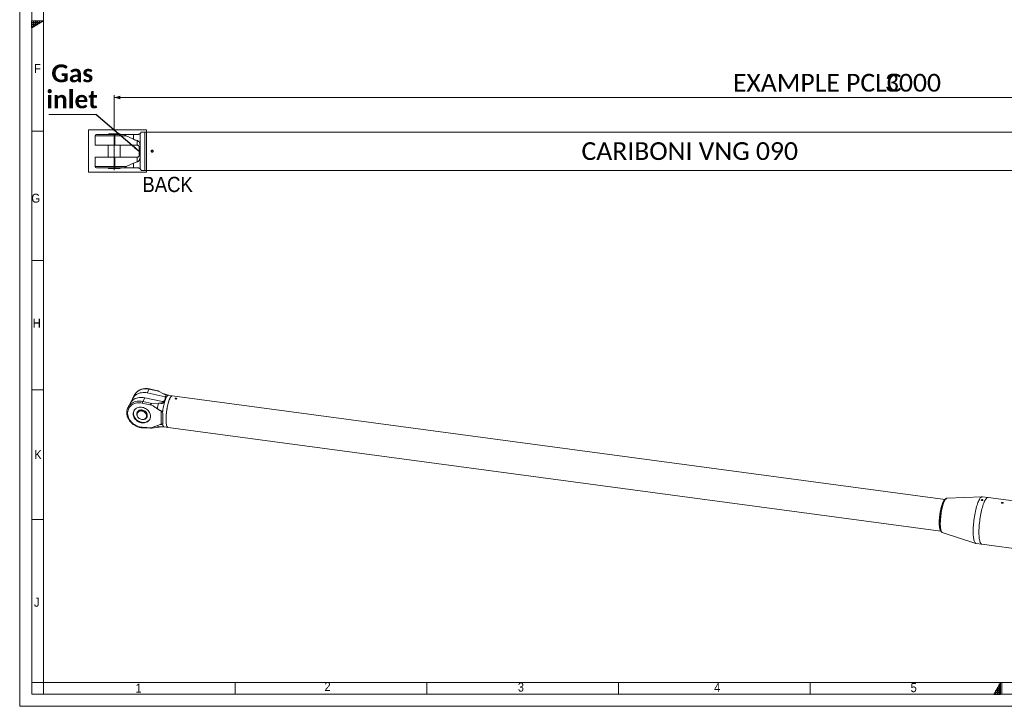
# Model space of a CAD drawing. Header units: millimetres. Extents: x 50 to 4155, y 50 to 2920.
# Tile 1 of 8: x 50 to 2105, y 50 to 1482. Entities that reach past the tile are written whole.
import ezdxf

# ---------------------------------------------------------------- set-up
doc = ezdxf.new("R2010")
doc.units = ezdxf.units.MM
doc.header["$LTSCALE"] = 5
doc.linetypes.add('SLD-Centro', pattern=[19.05, 15.24, -1.27, 1.27, -1.27])
doc.linetypes.add('SLD-Solido', pattern=[0])
doc.styles.add('SLDTEXTSTYLE0', font='GOTHIC.TTF', dxfattribs={"width": 0.913})
doc.styles.add('SLDTEXTSTYLE3', font='CALIBRI.TTF')
doc.styles.add('SLDTEXTSTYLE4', font='CALIBRIB.TTF')
doc.styles.add('SLDTEXTSTYLE5', font='CALIBRIZ.TTF')
doc.styles.get("Standard").update_dxf_attribs({"font": 'CALIBRIB.TTF'})
doc.dimstyles.new('SLDDIMSTYLE0', dxfattribs={"dimtxt": 37.041667, "dimasz": 12.5, "dimexe": 0, "dimexo": 0.0625, "dimgap": 9.260417, "dimtad": 1, "dimrnd": 1e-09, "dimzin": 12, "dimdsep": 46, "dimtxsty": 'SLDTEXTSTYLE4', "dimsah": 1, "dimcen": 0.09, "dimadec": 0, "dimazin": 3, "dimtfac": 1, "dimtofl": 0, "dimtmove": 0, "dimatfit": 3, "dimfxl": 0, "dimfrac": 2, "dimtolj": 1, "dimtzin": 12, "dimarcsym": 0})
doc.dimstyles.new('SLDDIMSTYLE1', dxfattribs={"dimtxt": 0.18, "dimasz": 12.5, "dimexe": 0, "dimexo": 0.0625, "dimgap": 0, "dimtad": 0, "dimtih": 1, "dimtoh": 1, "dimdec": 0, "dimrnd": 1e-09, "dimzin": 0, "dimdsep": 46, "dimtxsty": 'Standard', "dimsah": 1, "dimcen": 0.09, "dimadec": 0, "dimazin": 0, "dimtfac": 12.5, "dimtdec": 0, "dimtofl": 0, "dimtmove": 0, "dimatfit": 3, "dimfxl": 0, "dimfrac": 2, "dimtolj": 1, "dimtzin": 0, "dimarcsym": 0})

# ---------------------------------------------------------------- blocks, each defined once
blk = doc.blocks.new('_D_2')
at = {"color": 7, "linetype": 'SLD-Solido', "lineweight": 0}
for p, q in [((247.4, 1249.7), (247.4, 1325.2)), ((3247.4, 1320.2), (247.4, 1320.2)), ((3247.4, 1249.7), (3247.4, 1325.2))]:
    blk.add_line(p, q, dxfattribs=at)
for points in [[(247.4, 1320.2), (259.9, 1316.4), (259.9, 1323.9)], [(3247.4, 1320.2), (3234.9, 1323.9), (3234.9, 1316.4)]]:
    blk.add_solid(points, dxfattribs=at)
at = {"color": 7, "linetype": 'SLD-Solido', "lineweight": 0, "attachment_point": 1, "style": 'SLDTEXTSTYLE3'}
for s, insert, char_height in [('EXAMPLE PCLC ', (1538.7, 1369.5), 37.042), ('3000', (1856, 1369.5), 37.04)]:
    blk.add_mtext(s, dxfattribs=dict(at, insert=insert, char_height=char_height))
blk = doc.blocks.new('SW_NOTE_3')
at = {"color": 0, "linetype": 'SLD-Solido', "lineweight": 0}
blk.add_line((-98.4, 0), (0, 0), dxfattribs=at)
at = {"color": 0, "linetype": 'Continuous', "lineweight": 0, "char_height": 37.04, "attachment_point": 2, "style": 'SLDTEXTSTYLE4'}
for s, insert in [('Gas', (-49.4, 104.4)), ('inlet', (-49.9, 50))]:
    blk.add_mtext(s, dxfattribs=dict(at, insert=insert))

msp = doc.modelspace()

# ---------------------------------------------------------------- hatches: boundary and pattern name
at = {"linetype": 'Continuous'}
h = msp.add_hatch(dxfattribs=at)
h.set_pattern_fill('NET', color=8, scale=1.25, style=0)
h.paths.add_polyline_path([(75, 1480), (75, 1465.566), (100, 1480)], flags=0)
h = msp.add_hatch(dxfattribs=at)
h.set_pattern_fill('NET', color=8, scale=1.25, style=0)
h.paths.add_polyline_path([(2097.5, 75), (2097.5, 100), (2083.066, 75)], flags=0)

# ---------------------------------------------------------------- linework, layer by layer
at = {"color": 7, "linetype": 'SLD-Solido', "lineweight": 0}
for p, q in [((50, 2920), (50, 50)), ((75, 2895), (75, 75)), ((100, 1480), (75, 1480)), ((75, 1465.566), (100, 1480)), ((75, 1480), (75, 1465.566)), ((100, 1250), (75, 1250)), ((193.56, 1252.615), (314.358, 1252.615)), ((193.56, 1164.465), (193.56, 1252.615)), ((314.358, 1164.465), (314.358, 1252.615)), ((193.56, 1164.465), (314.358, 1164.465)), ((75, 980), (100, 980)), ((75, 710), (100, 710)), ((75, 440), (100, 440)), ((100, 100), (75, 100)), ((100, 75), (100, 100)), ((500, 75), (500, 100)), ((900, 75), (900, 100)), ((1300, 75), (1300, 100)), ((1700, 75), (1700, 100)), ((2097.5, 100), (2083.066, 75)), ((2097.5, 75), (2097.5, 100)), ((2100, 75), (2100, 100)), ((75, 75), (4130, 75)), ((2083.066, 75), (2097.5, 75)), ((50, 50), (4155, 50))]:
    msp.add_line(p, q, dxfattribs=at)
at = {"color": 7, "linetype": 'SLD-Solido', "lineweight": 15}
for p, q in [((100, 2870), (100, 100)), ((207.447, 1240.158), (207.447, 1220.658)), ((248.759, 1240.158), (207.447, 1240.158)), ((210.447, 1243.158), (248.497, 1243.158)), ((235.911, 1244.658), (233.313, 1243.158)), ((235.911, 1244.658), (247.447, 1244.658)), ((247.447, 1244.658), (258.983, 1244.658)), ((248.497, 1243.158), (272.643, 1243.158)), ((248.759, 1220.658), (248.759, 1240.158)), ((272.457, 1240.158), (248.759, 1240.158)), ((261.581, 1243.158), (258.983, 1244.658)), ((287.819, 1232.913), (272.457, 1240.158)), ((287.819, 1232.913), (287.819, 1243.158)), ((301.5, 1212.261), (301.5, 1244.733)), ((311.447, 1248.158), (303.35, 1248.158)), ((2316.447, 1248.158), (311.447, 1248.158)), ((311.447, 1168.158), (311.447, 1248.158)), ((207.447, 1220.658), (248.759, 1220.658)), ((234.947, 1220.658), (234.947, 1195.658)), ((248.759, 1220.658), (294.977, 1220.658)), ((259.947, 1195.658), (259.947, 1220.658)), ((294.977, 1220.658), (294.977, 1230.516)), ((294.977, 1220.658), (295.447, 1220.658)), ((299.447, 1216.658), (299.447, 1199.658)), ((207.447, 1195.658), (207.447, 1176.158)), ((248.759, 1195.658), (207.447, 1195.658)), ((248.759, 1176.158), (248.759, 1195.658)), ((294.977, 1195.658), (248.759, 1195.658)), ((294.977, 1185.8), (294.977, 1195.658)), ((295.447, 1195.658), (294.977, 1195.658)), ((301.5, 1204.054), (301.5, 1212.261)), ((301.5, 1171.582), (301.5, 1204.054)), ((326.447, 1209.601), (325.197, 1208.879)), ((325.197, 1208.879), (325.197, 1207.436)), ((325.197, 1207.436), (326.447, 1206.714)), ((327.697, 1208.879), (326.447, 1209.601)), ((326.447, 1206.714), (327.697, 1207.436)), ((327.697, 1207.436), (327.697, 1208.879)), ((207.447, 1176.158), (248.759, 1176.158)), ((248.497, 1173.158), (210.447, 1173.158)), ((235.02, 1173.158), (235.311, 1172.358)), ((235.311, 1172.358), (247.447, 1172.358)), ((247.447, 1172.358), (259.583, 1172.358)), ((272.643, 1173.158), (248.497, 1173.158)), ((248.759, 1176.158), (272.457, 1176.158)), ((259.583, 1172.358), (259.874, 1173.158)), ((272.457, 1176.158), (287.819, 1183.402)), ((287.819, 1173.158), (287.819, 1183.402)), ((303.35, 1168.158), (311.447, 1168.158)), ((311.447, 1168.158), (2316.447, 1168.158)), ((289.953, 699.751), (285.747, 691.903)), ((316.324, 703.908), (320.53, 711.756)), ((316.324, 703.908), (353.527, 696.005)), ((339.605, 707.704), (320.53, 711.756)), ((337.982, 708.431), (320.839, 712.073)), ((350.409, 702.161), (339.605, 707.704)), ((353.527, 696.005), (355.653, 699.973)), ((368.514, 697.835), (360.508, 698.907)), ((280.355, 681.841), (276.149, 673.993)), ((325.305, 678.533), (305.869, 682.662)), ((306.726, 685.998), (310.932, 693.846)), ((306.726, 685.998), (325.802, 681.946)), ((348.135, 685.943), (310.932, 693.846)), ((325.802, 681.946), (339.73, 682.235)), ((346.009, 681.976), (348.135, 685.943)), ((354.83, 692.293), (352.596, 688.124)), ((353.905, 695.938), (353.905, 690.567)), ((1981.691, 481.71), (368.514, 697.835)), ((375.312, 691.75), (375.089, 691.334)), ((376.474, 691.906), (375.312, 691.75)), ((375.312, 691.255), (375.312, 691.75)), ((377.324, 691.48), (376.474, 691.906)), ((376.474, 691.164), (376.474, 691.906)), ((377.261, 691.362), (377.324, 691.48)), ((276.149, 673.993), (276.396, 674.441)), ((295.323, 663.691), (295.185, 663.433)), ((295.993, 662.814), (295.885, 662.613)), ((314.582, 659.833), (315.618, 660.033)), ((316.071, 658.922), (314.953, 658.707)), ((315.618, 660.033), (315.618, 660.033)), ((345.27, 666.5), (345.27, 637.94)), ((294.886, 656.045), (295.454, 656.154)), ((295.146, 657.516), (295.219, 657.118)), ((310.042, 649.175), (310.413, 649.334)), ((314.248, 652.772), (314.356, 652.973)), ((315.383, 652.765), (315.521, 653.022)), ((315.821, 653.645), (315.521, 653.022)), ((315.821, 653.645), (315.821, 653.645)), ((315.821, 653.645), (315.821, 653.645)), ((305.869, 632.336), (325.305, 631.256)), ((306.377, 631.047), (323.578, 630.092)), ((339.73, 632.528), (325.802, 630.299)), ((351.655, 632.831), (359.662, 631.758)), ((359.662, 631.758), (1972.849, 415.632)), ((2058.93, 487.296), (1985.393, 483.951)), ((2071.451, 485.659), (2059.377, 487.277)), ((2476.123, 431.443), (2071.451, 485.659)), ((1975.82, 412.497), (2045.883, 389.913)), ((2046.32, 389.814), (2058.394, 388.197)), ((2058.394, 388.197), (2463.066, 333.981)), ((100, 100), (4105, 100))]:
    msp.add_line(p, q, dxfattribs=at)
at = {"color": 7, "linetype": 'SLD-Centro', "lineweight": 15}
msp.add_line((247.447, 1244.658), (247.447, 1167.6), dxfattribs=at)
at = {"color": 7, "linetype": 'SLD-Solido', "lineweight": 15, "flags": 128}
for points in [[(283.707, 686.52), (284.371, 688.779), (285.369, 691.165), (286.636, 693.415), (288.16, 695.509), (289.927, 697.427), (291.919, 699.149), (294.117, 700.661), (296.502, 701.948), (299.049, 702.996), (301.736, 703.797), (304.535, 704.343), (307.422, 704.629), (310.367, 704.651), (313.344, 704.41), (316.324, 703.908)], [(320.53, 711.756), (317.55, 712.258), (314.573, 712.499), (311.628, 712.477), (308.741, 712.191), (305.941, 711.645), (303.255, 710.844), (300.708, 709.796), (298.323, 708.509), (296.125, 706.998), (294.133, 705.275), (292.366, 703.357), (290.842, 701.263), (289.953, 699.751)], [(356.967, 696.236), (357.781, 697.343), (358.581, 698.163), (359.357, 698.688), (360.104, 698.913), (360.508, 698.907)], [(305.869, 682.662), (303.041, 683.134), (300.217, 683.352), (297.425, 683.312), (294.693, 683.015), (292.05, 682.463), (289.521, 681.663), (287.132, 680.623), (284.908, 679.353), (282.87, 677.865), (281.04, 676.175), (279.435, 674.301), (278.072, 672.26), (276.965, 670.073), (276.125, 667.763), (275.56, 665.352), (275.276, 662.866), (275.276, 660.329), (275.56, 657.766), (276.125, 655.205), (276.965, 652.669), (278.072, 650.186), (279.435, 647.78), (281.04, 645.475), (282.87, 643.295), (284.908, 641.261), (287.132, 639.395), (289.521, 637.714), (292.05, 636.237), (294.693, 634.977), (297.425, 633.948), (300.217, 633.16), (303.041, 632.621), (305.869, 632.336)], [(276.396, 674.441), (277.038, 675.505), (278.563, 677.599), (280.329, 679.517), (282.321, 681.24), (284.52, 682.751), (286.904, 684.038), (289.451, 685.086), (292.138, 685.887), (294.937, 686.433), (297.824, 686.719), (300.769, 686.741), (303.746, 686.5), (306.726, 685.998)], [(310.932, 693.846), (307.952, 694.348), (304.975, 694.589), (302.03, 694.567), (299.143, 694.281), (296.344, 693.736), (293.657, 692.935), (291.11, 691.886), (288.725, 690.599), (286.527, 689.088), (284.535, 687.365), (282.768, 685.447), (281.244, 683.353), (280.355, 681.841)], [(348.193, 662.835), (348.562, 665.989), (349, 669.143), (349.502, 672.266), (350.065, 675.331), (350.682, 678.31), (351.349, 681.176), (352.059, 683.901), (352.806, 686.462), (353.582, 688.835), (354.382, 690.999), (355.197, 692.933)], [(359.662, 631.758), (359.486, 631.792), (358.823, 632.104), (358.206, 632.703), (357.641, 633.584), (357.132, 634.74), (356.685, 636.159), (356.303, 637.831), (355.989, 639.739), (355.746, 641.868), (355.577, 644.198), (355.482, 646.709), (355.463, 649.379), (355.52, 652.184), (355.652, 655.101), (355.859, 658.102), (356.137, 661.163), (356.486, 664.255), (356.901, 667.352), (357.379, 670.427), (357.917, 673.452), (358.508, 676.401), (359.149, 679.248), (359.833, 681.968), (360.555, 684.538), (361.307, 686.933), (362.084, 689.134), (362.879, 691.122), (363.684, 692.878), (364.493, 694.387), (365.298, 695.636), (366.092, 696.614), (366.869, 697.313), (367.622, 697.725), (368.343, 697.849), (368.514, 697.835)], [(359.662, 631.758), (359.316, 631.842), (358.664, 632.227), (358.06, 632.897), (357.508, 633.848), (357.015, 635.07), (356.583, 636.554), (356.218, 638.286), (355.921, 640.251), (355.697, 642.432), (355.546, 644.809), (355.47, 647.362), (355.47, 650.069), (355.546, 652.904), (355.697, 655.844), (355.921, 658.863), (356.218, 661.934), (356.583, 665.03), (357.015, 668.124), (357.508, 671.189), (358.06, 674.198), (358.664, 677.124), (359.316, 679.941), (360.01, 682.626), (360.74, 685.154), (361.499, 687.503), (362.281, 689.652), (363.079, 691.583), (363.886, 693.279), (364.694, 694.724), (365.498, 695.906), (366.289, 696.815), (367.06, 697.443), (367.805, 697.783), (368.514, 697.835)], [(376.515, 691.982), (375.985, 692), (375.481, 691.914), (375.082, 691.739), (374.847, 691.501), (374.828, 691.461)], [(323.134, 655.186), (322.992, 653.17), (322.565, 651.224), (321.863, 649.378), (320.894, 647.663), (319.675, 646.104), (318.226, 644.728), (316.568, 643.554), (314.728, 642.602), (312.735, 641.886), (310.62, 641.419), (308.417, 641.207), (306.16, 641.254), (303.886, 641.558), (301.63, 642.116), (299.427, 642.919), (297.312, 643.953), (295.319, 645.202), (293.479, 646.647), (291.821, 648.265), (290.371, 650.031), (289.152, 651.916), (288.184, 653.89), (287.481, 655.924), (287.055, 657.984), (286.912, 660.038), (287.055, 662.054), (287.481, 664), (288.184, 665.846), (289.152, 667.561), (290.371, 669.119), (291.821, 670.496), (293.479, 671.67), (295.319, 672.622), (297.312, 673.338), (299.427, 673.805), (301.63, 674.017), (303.886, 673.97), (306.16, 673.666), (308.417, 673.108), (310.62, 672.305), (312.735, 671.271), (314.728, 670.022), (316.568, 668.577), (318.226, 666.959), (319.675, 665.193), (320.894, 663.308), (321.863, 661.334), (322.565, 659.3), (322.992, 657.24), (323.134, 655.186)], [(321.808, 649.264), (321.433, 648.669), (320.215, 647.111), (318.765, 645.734), (317.107, 644.56), (315.267, 643.608), (313.274, 642.892), (311.159, 642.425), (308.956, 642.213), (306.7, 642.26), (304.425, 642.565), (302.169, 643.122), (299.966, 643.925), (297.851, 644.959), (295.858, 646.208), (294.018, 647.653), (292.36, 649.271), (290.91, 651.037), (289.692, 652.922), (288.723, 654.897), (288.02, 656.93), (287.594, 658.99), (287.451, 661.045), (287.594, 663.061), (288.02, 665.007), (288.723, 666.852), (288.777, 666.966)], [(294.886, 656.045), (294.406, 657.685), (294.222, 659.335), (294.339, 660.949), (294.754, 662.484), (295.455, 663.898), (296.423, 665.152), (297.633, 666.212), (299.05, 667.049), (300.636, 667.64), (302.348, 667.97), (304.139, 668.028), (305.961, 667.814), (307.763, 667.333), (309.497, 666.599), (311.115, 665.631), (312.573, 664.456), (313.832, 663.107), (314.856, 661.618), (315.618, 660.033)], [(294.95, 656.165), (295.725, 654.558), (296.769, 653.052), (298.052, 651.689), (299.539, 650.508), (301.188, 649.541), (302.952, 648.815), (304.783, 648.352), (306.629, 648.163), (308.438, 648.255), (310.16, 648.624), (311.746, 649.261), (313.151, 650.147), (314.337, 651.257), (315.27, 652.561), (315.924, 654.022), (316.281, 655.599), (316.33, 657.248), (316.071, 658.922)], [(295.146, 657.516), (295.086, 657.884), (295.014, 659.422), (295.231, 660.911), (295.73, 662.307), (296.499, 663.57), (297.513, 664.664), (298.745, 665.558), (300.159, 666.225), (301.714, 666.647), (303.366, 666.812), (305.066, 666.714)], [(304.851, 666.048), (306.547, 665.688), (308.192, 665.073), (309.735, 664.221), (311.13, 663.158), (312.334, 661.917), (313.311, 660.536), (314.03, 659.056), (314.471, 657.522), (314.619, 655.981), (314.471, 654.48), (314.03, 653.065), (313.311, 651.777), (312.334, 650.658), (311.13, 649.739), (309.735, 649.051), (308.192, 648.612), (306.547, 648.437), (304.851, 648.532), (303.154, 648.892), (301.51, 649.507), (299.966, 650.359), (298.571, 651.422), (297.367, 652.663), (296.391, 654.044), (295.671, 655.524), (295.23, 657.058), (295.082, 658.599), (295.23, 660.1), (295.671, 661.515), (296.391, 662.803), (297.367, 663.922), (298.571, 664.841), (299.966, 665.529), (301.51, 665.968), (303.154, 666.143), (304.851, 666.048)], [(295.323, 663.691), (295.798, 664.467), (296.842, 665.694), (298.125, 666.713), (299.612, 667.496), (301.261, 668.021), (303.026, 668.274), (304.857, 668.247), (306.702, 667.941), (308.512, 667.364), (310.233, 666.534), (311.819, 665.472), (313.224, 664.21), (314.41, 662.781), (315.343, 661.227), (315.998, 659.591), (316.354, 657.918), (316.404, 656.256), (316.144, 654.652)], [(305.066, 666.714), (306.767, 666.356), (308.418, 665.749), (309.973, 664.911), (311.387, 663.864), (312.619, 662.641), (313.634, 661.274), (314.403, 659.805), (314.902, 658.275), (315.119, 656.729), (315.047, 655.21), (314.687, 653.762), (314.051, 652.427), (313.156, 651.244), (312.029, 650.247), (310.701, 649.464), (310.413, 649.334)], [(305.174, 666.915), (306.875, 666.557), (308.526, 665.95), (310.081, 665.112), (311.495, 664.066), (312.727, 662.842), (313.742, 661.476), (314.51, 660.006), (315.01, 658.476), (315.227, 656.93), (315.154, 655.411), (314.795, 653.963), (314.356, 652.973)], [(351.655, 632.831), (351.349, 632.902), (350.682, 633.279), (350.065, 633.953), (349.502, 634.919), (349, 636.167), (348.562, 637.686), (348.193, 639.463)], [(305.869, 632.336), (305.922, 631.933), (305.999, 631.591), (306.095, 631.325), (306.207, 631.144), (306.331, 631.056), (306.377, 631.047)], [(1972.621, 415.96), (1972.107, 416.481), (1971.542, 417.362), (1971.033, 418.518), (1970.586, 419.938), (1970.204, 421.609), (1969.89, 423.517), (1969.647, 425.646), (1969.478, 427.976), (1969.383, 430.487), (1969.364, 433.157), (1969.421, 435.963), (1969.553, 438.879), (1969.76, 441.881), (1970.038, 444.941), (1970.387, 448.033), (1970.802, 451.131), (1971.28, 454.205), (1971.818, 457.23), (1972.409, 460.179), (1973.05, 463.027), (1973.734, 465.747), (1974.456, 468.316), (1975.208, 470.712), (1975.985, 472.913), (1976.78, 474.9), (1977.585, 476.656), (1978.394, 478.165), (1979.199, 479.414), (1979.993, 480.392), (1980.77, 481.091), (1981.493, 481.492)], [(1972.358, 416.724), (1972.118, 417.013), (1971.559, 417.931), (1971.058, 419.127), (1970.621, 420.589), (1970.25, 422.305), (1969.949, 424.259), (1969.72, 426.433), (1969.567, 428.807), (1969.49, 431.361), (1969.49, 434.07), (1969.567, 436.911), (1969.72, 439.857), (1969.949, 442.882), (1970.25, 445.959), (1970.621, 449.06), (1971.058, 452.156), (1971.559, 455.22), (1972.118, 458.223), (1972.73, 461.139), (1973.389, 463.942), (1974.09, 466.605), (1974.827, 469.105), (1975.592, 471.419), (1976.379, 473.526), (1977.18, 475.407), (1977.989, 477.045), (1978.798, 478.426), (1979.6, 479.536), (1980.386, 480.365), (1980.879, 480.746)], [(1985.393, 483.951), (1985.226, 483.936), (1984.454, 483.688), (1983.653, 483.146), (1982.83, 482.315), (1981.991, 481.2), (1981.143, 479.812), (1980.293, 478.161), (1979.449, 476.263), (1978.616, 474.131), (1977.803, 471.785), (1977.016, 469.243), (1976.262, 466.526), (1975.546, 463.657), (1974.874, 460.66), (1974.253, 457.56), (1973.687, 454.382), (1973.182, 451.153), (1972.74, 447.899), (1972.366, 444.647), (1972.063, 441.425), (1971.834, 438.258), (1971.68, 435.174), (1971.603, 432.198), (1971.603, 429.354), (1971.68, 426.666), (1971.834, 424.156), (1972.063, 421.845), (1972.366, 419.753), (1972.74, 417.896), (1973.182, 416.29), (1973.687, 414.949), (1974.253, 413.882), (1974.874, 413.1), (1975.546, 412.609), (1975.82, 412.497)], [(2059.377, 487.277), (2058.779, 487.285), (2057.889, 487.048), (2056.968, 486.519), (2056.023, 485.702), (2055.058, 484.602), (2054.08, 483.224), (2053.095, 481.578), (2052.109, 479.672), (2051.126, 477.52), (2050.155, 475.133), (2049.199, 472.526), (2048.265, 469.715), (2047.359, 466.716), (2046.486, 463.548), (2045.651, 460.229), (2044.859, 456.78), (2044.116, 453.222), (2043.425, 449.575), (2042.791, 445.861), (2042.217, 442.104), (2041.707, 438.326), (2041.264, 434.548), (2040.891, 430.795), (2040.589, 427.088), (2040.362, 423.451), (2040.209, 419.904), (2040.133, 416.469), (2040.133, 413.167), (2040.209, 410.017), (2040.362, 407.039), (2040.589, 404.251), (2040.891, 401.669), (2041.264, 399.308), (2041.707, 397.184), (2042.217, 395.308), (2042.791, 393.693), (2043.425, 392.347), (2044.116, 391.279), (2044.859, 390.495), (2045.651, 390.001), (2046.32, 389.814)], [(2071.451, 485.659), (2070.853, 485.667), (2069.963, 485.43), (2069.042, 484.902), (2068.097, 484.085), (2067.132, 482.984), (2066.155, 481.606), (2065.169, 479.96), (2064.183, 478.055), (2063.2, 475.902), (2062.229, 473.515), (2061.273, 470.908), (2060.339, 468.097), (2059.433, 465.098), (2058.56, 461.93), (2057.725, 458.612), (2056.934, 455.163), (2056.19, 451.604), (2055.499, 447.957), (2054.865, 444.244), (2054.291, 440.487), (2053.781, 436.708), (2053.338, 432.931), (2052.965, 429.177), (2052.663, 425.471), (2052.436, 421.833), (2052.283, 418.286), (2052.207, 414.851), (2052.207, 411.549), (2052.283, 408.4), (2052.436, 405.422), (2052.663, 402.633), (2052.965, 400.051), (2053.338, 397.691), (2053.781, 395.566), (2054.291, 393.691), (2054.865, 392.075), (2055.499, 390.729), (2056.19, 389.661), (2056.934, 388.878), (2057.725, 388.383), (2058.394, 388.197)], [(2071.451, 485.659), (2070.853, 485.667), (2069.963, 485.43), (2069.042, 484.902), (2068.097, 484.085), (2067.132, 482.984), (2066.155, 481.606), (2065.169, 479.96), (2064.183, 478.055), (2063.2, 475.902), (2062.229, 473.515), (2061.273, 470.908), (2060.339, 468.097), (2059.433, 465.098), (2058.56, 461.93), (2057.725, 458.612), (2056.934, 455.163), (2056.19, 451.604), (2055.499, 447.957), (2054.865, 444.244), (2054.291, 440.487), (2053.781, 436.708), (2053.338, 432.931), (2052.965, 429.177), (2052.663, 425.471), (2052.436, 421.833), (2052.283, 418.286), (2052.207, 414.851), (2052.207, 411.549), (2052.283, 408.4), (2052.436, 405.422), (2052.663, 402.633), (2052.965, 400.051), (2053.338, 397.691), (2053.781, 395.566), (2054.291, 393.691), (2054.865, 392.075), (2055.499, 390.729), (2056.19, 389.661), (2056.934, 388.878), (2057.725, 388.383), (2058.394, 388.197)]]:
    msp.add_lwpolyline(points, dxfattribs=at)
at = {"color": 7, "linetype": 'SLD-Solido', "lineweight": 15}
msp.add_circle((326.447, 1208.158), 1.634, dxfattribs=at)
for centre, radius, start, end in [((210.447, 1240.158), 3, 90, 180), ((239.956, 1240.902), 8.834, 355.169143, 14.795956), ((210.447, 1176.158), 3, 180, 270), ((239.956, 1175.414), 8.834, 345.204044, 4.830857), ((320.951, 711.654), 0.433, 104.969587, 166.463956), ((316.484, 681.711), 10.657, 156.284434, 174.884492), ((480.388, 649.593), 144.396, 166.934866, 171.65662), ((349.304, 691.443), 5.622, 257.999799, 261.914955), ((354.696, 701.504), 5.622, 257.999799, 261.914955), ((377.461, 683.127), 24.328, 147.396366, 156.230063), ((376.505, 690.767), 1.215, 36.125781, 89.531948), ((303.573, 658.171), 8.889, 79.624367, 148.510952), ((343.305, 637.253), 5.925, 192.496031, 232.887752)]:
    msp.add_arc(centre, radius, start, end, dxfattribs=at)
for centre, major_axis, ratio, start_param, end_param in [((305.252, 658.039), (10.855, -3.745), 0.75896, 0.52447561, 0.64883825), ((305.455, 658.417), (10.149, -5.239), 0.74007234, 0.06093224, 0.18529487)]:
    msp.add_ellipse(centre, major_axis=major_axis, ratio=ratio, start_param=start_param, end_param=end_param, dxfattribs=at)
for points, knots in [([(272.643, 1243.158), (272.031, 1243.14), (271.111, 1243.115), (270.213, 1242.833), (269.879, 1242.559), (269.769, 1242.332), (269.793, 1242.079), (269.934, 1241.794), (270.31, 1241.378), (271.164, 1240.772), (271.955, 1240.396), (272.457, 1240.158)], [0, 0, 0, 0, 0.27345458, 0.41069807, 0.46204041, 0.51386873, 0.55379219, 0.59360483, 0.65837809, 0.78329681, 1, 1, 1, 1]), ([(272.643, 1243.158), (275.215, 1243.158), (280.364, 1243.158), (285.333, 1243.158), (287.819, 1243.158)], [0, 0, 0, 0, 0.49962761, 1, 1, 1, 1]), ([(287.819, 1243.158), (288.281, 1243.158), (289.843, 1243.158), (292.668, 1243.158), (295.476, 1243.158), (297.106, 1243.158), (297.447, 1243.158)], [0, 0, 0, 0, 0.15510708, 0.52465318, 0.90078216, 1, 1, 1, 1]), ([(297.447, 1243.158), (297.955, 1243.198), (298.965, 1243.279), (300.427, 1243.873), (301.085, 1244.401), (301.5, 1244.733)], [0, 0, 0, 0, 0.2720994, 0.54141394, 1, 1, 1, 1]), ([(301.5, 1244.733), (301.786, 1245.034), (302.366, 1245.643), (302.972, 1246.729), (303.292, 1247.695), (303.376, 1248.228), (303.354, 1248.109), (303.35, 1248.088)], [0, 0, 0, 0, 0.14617755, 0.29585409, 0.60796536, 0.92764902, 1, 1, 1, 1]), ([(294.977, 1230.516), (293.754, 1230.777), (291.278, 1231.305), (288.981, 1232.373), (287.819, 1232.913)], [0, 0, 0, 0, 0.494118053, 1, 1, 1, 1]), ([(301.5, 1212.261), (301.505, 1213.61), (301.515, 1216.311), (301.359, 1220.257), (300.837, 1223.694), (299.882, 1226.559), (298.59, 1228.543), (297.024, 1229.807), (295.827, 1230.344), (295.155, 1230.48), (294.977, 1230.516)], [0, 0, 0, 0, 0.18623, 0.37289878, 0.55822533, 0.69034205, 0.82325631, 0.90602942, 0.97516165, 1, 1, 1, 1]), ([(295.447, 1220.658), (295.848, 1220.622), (296.648, 1220.551), (297.733, 1220.006), (298.659, 1219.161), (299.257, 1218.075), (299.438, 1217.158), (299.446, 1216.727), (299.447, 1216.658)], [0, 0, 0, 0, 0.18508196, 0.36952187, 0.5693993, 0.80011093, 0.96771901, 1, 1, 1, 1]), ([(294.977, 1185.8), (295.508, 1185.941), (296.565, 1186.224), (298.143, 1187.343), (299.395, 1188.911), (300.285, 1190.873), (301.007, 1193.49), (301.402, 1196.992), (301.495, 1200.768), (301.499, 1203.156), (301.5, 1204.054)], [0, 0, 0, 0, 0.07439943, 0.14819323, 0.26776524, 0.3676129, 0.46996778, 0.67069215, 0.87602923, 1, 1, 1, 1]), ([(299.447, 1199.658), (299.412, 1199.265), (299.344, 1198.484), (298.823, 1197.413), (297.986, 1196.473), (296.804, 1195.787), (295.871, 1195.698), (295.447, 1195.658)], [0, 0, 0, 0, 0.18131893, 0.36144695, 0.56894283, 0.80422298, 1, 1, 1, 1]), ([(328.547, 1208.158), (328.524, 1208.394), (328.477, 1208.865), (328.116, 1209.494), (327.583, 1209.972), (326.918, 1210.245), (326.201, 1210.284), (325.511, 1210.082), (324.927, 1209.665), (324.514, 1209.077), (324.319, 1208.386), (324.363, 1207.669), (324.642, 1207.007), (325.124, 1206.475), (325.755, 1206.132), (326.465, 1206.017), (327.172, 1206.144), (327.797, 1206.497), (328.268, 1207.037), (328.513, 1207.623), (328.537, 1208.008), (328.547, 1208.158)], [0, 0, 0, 0, 0.053635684, 0.10727244, 0.160953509, 0.21466721, 0.268341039, 0.321946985, 0.37558271, 0.429281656, 0.482987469, 0.536626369, 0.590235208, 0.643896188, 0.697609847, 0.751296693, 0.804918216, 0.858541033, 0.912226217, 0.96593405, 1, 1, 1, 1]), ([(272.457, 1176.158), (272.014, 1175.948), (271.274, 1175.597), (270.455, 1175.051), (270.025, 1174.636), (269.83, 1174.342), (269.767, 1174.083), (269.819, 1173.845), (270.046, 1173.586), (270.839, 1173.236), (271.8, 1173.163), (272.549, 1173.158), (272.643, 1173.158)], [0, 0, 0, 0, 0.19122691, 0.32019285, 0.38151564, 0.43223266, 0.47249781, 0.51277589, 0.56865681, 0.66728575, 0.95804491, 1, 1, 1, 1]), ([(287.819, 1173.158), (285.337, 1173.158), (280.368, 1173.158), (275.22, 1173.158), (272.643, 1173.158)], [0, 0, 0, 0, 0.49952598, 1, 1, 1, 1]), ([(287.819, 1183.402), (288.955, 1183.931), (291.251, 1185), (293.726, 1185.531), (294.977, 1185.8)], [0, 0, 0, 0, 0.494702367, 1, 1, 1, 1]), ([(297.447, 1173.158), (297.001, 1173.158), (295.408, 1173.158), (292.737, 1173.158), (289.996, 1173.158), (288.399, 1173.158), (287.819, 1173.158)], [0, 0, 0, 0, 0.12992725, 0.46484462, 0.80555935, 1, 1, 1, 1]), ([(301.5, 1171.582), (301.281, 1171.768), (300.836, 1172.147), (299.893, 1172.672), (298.754, 1173.075), (297.854, 1173.132), (297.447, 1173.158)], [0, 0, 0, 0, 0.25696134, 0.52133511, 0.7836002, 1, 1, 1, 1]), ([(303.35, 1168.228), (303.348, 1168.25), (303.346, 1168.301), (303.113, 1169.229), (302.56, 1170.422), (301.856, 1171.192), (301.5, 1171.582)], [0, 0, 0, 0, 0.27188246, 0.62437225, 0.80998948, 1, 1, 1, 1]), ([(320.839, 712.073), (320.336, 712.173), (318.9, 712.458), (316.518, 712.75), (313.715, 712.872), (310.946, 712.755), (308.233, 712.404), (305.6, 711.819), (303.07, 711.006), (300.665, 709.971), (298.406, 708.725), (296.311, 707.277), (294.4, 705.641), (292.684, 703.834), (291.194, 701.863), (290.116, 700.155), (289.626, 699.067), (289.473, 698.728)], [0, 0, 0, 0, 0.038808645, 0.110740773, 0.182692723, 0.254619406, 0.326502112, 0.398317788, 0.470039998, 0.541640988, 0.613094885, 0.684381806, 0.755492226, 0.826430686, 0.89721776, 0.967889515, 1, 1, 1, 1]), ([(337.981, 708.426), (338.016, 708.418), (338.153, 708.386), (338.708, 708.142), (339.257, 707.874), (339.605, 707.704)], [0, 0, 0, 0, 0.114121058, 0.438089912, 1, 1, 1, 1]), ([(355.653, 699.973), (355.187, 700.124), (354.251, 700.429), (352.915, 700.957), (351.623, 701.532), (350.814, 701.951), (350.409, 702.161)], [0, 0, 0, 0, 0.24627744, 0.49415119, 0.74644158, 1, 1, 1, 1]), ([(356.967, 696.236), (357.393, 696.828), (358.04, 697.727), (358.662, 698.459), (358.888, 698.864), (358.747, 699.129), (358.136, 699.316), (357.148, 699.55), (356.301, 699.775), (355.789, 699.931), (355.653, 699.973)], [0, 0, 0, 0, 0.27466675, 0.416526, 0.55818562, 0.69031453, 0.82323856, 0.9060246, 0.97516618, 1, 1, 1, 1]), ([(360.514, 698.94), (360.021, 698.997), (358.876, 699.13), (357.764, 699.421), (357.131, 699.587)], [0, 0, 0, 0, 0.43043348, 1, 1, 1, 1]), ([(325.802, 681.946), (325.401, 681.93), (324.729, 681.903), (323.952, 681.701), (323.516, 681.455), (323.296, 681.227), (323.189, 680.973), (323.179, 680.685), (323.307, 680.287), (323.869, 679.509), (324.627, 678.955), (325.229, 678.58), (325.305, 678.533)], [0, 0, 0, 0, 0.19121547, 0.32019583, 0.38150749, 0.43222723, 0.47249073, 0.51276615, 0.56865358, 0.66727202, 0.95803884, 1, 1, 1, 1]), ([(337.52, 670.546), (335.523, 671.926), (331.523, 674.691), (327.379, 677.252), (325.305, 678.533)], [0, 0, 0, 0, 0.499521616, 1, 1, 1, 1]), ([(339.73, 682.235), (340.241, 682.247), (341.264, 682.272), (342.829, 682.239), (344.415, 682.152), (345.476, 682.035), (346.009, 681.976)], [0, 0, 0, 0, 0.24675891, 0.49462968, 0.74649794, 1, 1, 1, 1]), ([(346.009, 681.976), (346.467, 681.973), (347.379, 681.969), (348.891, 682.625), (350.236, 683.714), (351.375, 685.105), (352.521, 686.913), (353.595, 689.165), (354.484, 691.318), (355.002, 692.491), (355.197, 692.933)], [0, 0, 0, 0, 0.07440016, 0.1481914, 0.26776384, 0.36761083, 0.46996703, 0.67069115, 0.87602895, 1, 1, 1, 1]), ([(352.596, 688.124), (352.483, 687.947), (352.26, 687.595), (351.61, 686.928), (350.733, 686.294), (349.634, 685.836), (348.863, 685.864), (348.513, 685.876)], [0, 0, 0, 0, 0.18131822, 0.36143638, 0.56893288, 0.80421689, 1, 1, 1, 1]), ([(353.905, 695.938), (354.22, 695.895), (354.849, 695.809), (355.609, 695.72), (356.152, 695.604), (356.406, 695.504), (356.361, 695.325), (356.355, 695.301)], [0, 0, 0, 0, 0.22116086, 0.4415891, 0.68043752, 0.95615574, 1, 1, 1, 1]), ([(377.853, 691.82), (377.885, 691.917), (377.949, 692.11), (377.794, 692.389), (377.468, 692.625), (376.992, 692.797), (376.423, 692.888), (375.824, 692.889), (375.264, 692.797), (374.805, 692.619), (374.499, 692.369), (374.38, 692.074), (374.462, 691.767), (374.735, 691.487), (375.169, 691.269), (375.715, 691.142), (376.311, 691.121), (376.891, 691.208), (377.387, 691.389), (377.71, 691.607), (377.813, 691.761), (377.853, 691.82)], [0, 0, 0, 0, 0.05363836, 0.10727493, 0.16095786, 0.21467123, 0.26833414, 0.32194444, 0.37558207, 0.42928431, 0.48298765, 0.53662695, 0.59023702, 0.64389808, 0.69761101, 0.75129571, 0.80491597, 0.85853624, 0.91222085, 0.96593382, 1, 1, 1, 1]), ([(276.424, 674.445), (276.329, 674.292), (275.803, 673.441), (275.073, 671.767), (274.257, 669.443), (273.707, 667.023), (273.405, 664.541), (273.358, 662.013), (273.566, 659.459), (274.028, 656.901), (274.74, 654.359), (275.697, 651.856), (276.891, 649.411), (278.313, 647.046), (279.95, 644.78), (281.789, 642.632), (283.814, 640.622), (286.008, 638.764), (288.353, 637.076), (290.83, 635.57), (293.418, 634.26), (296.096, 633.157), (298.84, 632.269), (301.63, 631.608), (304.151, 631.209), (305.732, 631.094), (306.377, 631.047)], [0, 0, 0, 0, 0.00952287, 0.0526486, 0.09576124, 0.13888949, 0.18206479, 0.22531233, 0.26864874, 0.31208154, 0.35560994, 0.39922665, 0.44292031, 0.48667769, 0.53048563, 0.57433232, 0.61820799, 0.66210514, 0.7060184, 0.74994417, 0.79388012, 0.83782452, 0.88177551, 0.9257309, 0.96968719, 1, 1, 1, 1]), ([(345.27, 666.5), (344.912, 666.621), (343.629, 667.054), (341.479, 668.046), (339.273, 669.331), (337.987, 670.222), (337.52, 670.546)], [0, 0, 0, 0, 0.12992003, 0.46483579, 0.80554715, 1, 1, 1, 1]), ([(348.193, 662.835), (348.057, 663.231), (347.78, 664.034), (347.135, 665.135), (346.305, 666.043), (345.592, 666.358), (345.27, 666.5)], [0, 0, 0, 0, 0.25697031, 0.52133077, 0.78357299, 1, 1, 1, 1]), ([(348.193, 639.463), (348.359, 639.823), (348.694, 640.554), (348.948, 642.364), (348.994, 645.008), (348.94, 648.736), (348.974, 652.969), (348.983, 656.896), (348.796, 660.251), (348.395, 661.967), (348.193, 662.835)], [0, 0, 0, 0, 0.07309207, 0.14793362, 0.3039968, 0.46384644, 0.63595876, 0.81219548, 0.90500045, 1, 1, 1, 1]), ([(337.52, 635.971), (337.659, 636.031), (338.905, 636.575), (341.393, 637.488), (343.966, 637.788), (345.27, 637.94)], [0, 0, 0, 0, 0.05805477, 0.52247941, 1, 1, 1, 1]), ([(345.27, 637.94), (345.67, 637.988), (346.466, 638.083), (347.515, 638.575), (347.931, 639.119), (348.193, 639.463)], [0, 0, 0, 0, 0.27211781, 0.5414231, 1, 1, 1, 1]), ([(325.305, 631.256), (324.816, 631.081), (324.081, 630.819), (323.418, 630.485), (323.208, 630.31), (323.17, 630.212), (323.244, 630.144), (323.418, 630.098), (323.811, 630.078), (324.629, 630.133), (325.347, 630.234), (325.802, 630.299)], [0, 0, 0, 0, 0.27345014, 0.4107005, 0.46204964, 0.51387351, 0.55379698, 0.59360999, 0.65838415, 0.7833142, 1, 1, 1, 1]), ([(325.305, 631.256), (327.375, 631.981), (331.519, 633.431), (335.519, 635.124), (337.52, 635.971)], [0, 0, 0, 0, 0.4996329, 1, 1, 1, 1]), ([(346.009, 633.173), (345.492, 633.153), (344.454, 633.113), (342.882, 632.974), (341.302, 632.784), (340.255, 632.613), (339.73, 632.528)], [0, 0, 0, 0, 0.246277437, 0.494151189, 0.746441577, 1, 1, 1, 1]), ([(349.542, 633.038), (349.534, 633.039), (349.377, 633.048), (349.004, 633.074), (348.408, 633.113), (347.753, 633.151), (347.098, 633.175), (346.524, 633.183), (346.16, 633.176), (346.009, 633.173)], [0, 0, 0, 0, 0.00895678, 0.16785506, 0.36076845, 0.55762601, 0.71838598, 0.88338986, 1, 1, 1, 1]), ([(349.541, 633.011), (349.801, 633.005), (350.507, 632.989), (351.207, 632.872), (351.649, 632.798)], [0, 0, 0, 0, 0.36767995, 1, 1, 1, 1]), ([(1985.392, 483.921), (1985.278, 483.924), (1984.85, 483.934), (1984.129, 483.69), (1983.256, 483.232), (1982.388, 482.522), (1981.502, 481.547), (1980.608, 480.286), (1979.727, 478.771), (1978.874, 477.045), (1978.05, 475.127), (1977.254, 473.026), (1976.485, 470.754), (1975.748, 468.326), (1975.045, 465.756), (1974.38, 463.061), (1973.758, 460.261), (1973.182, 457.375), (1972.656, 454.423), (1972.184, 451.427), (1971.769, 448.409), (1971.414, 445.391), (1971.122, 442.394), (1970.895, 439.441), (1970.735, 436.552), (1970.643, 433.748), (1970.62, 431.05), (1970.666, 428.475), (1970.783, 426.041), (1970.97, 423.764), (1971.228, 421.657), (1971.559, 419.73), (1971.966, 417.992), (1972.458, 416.444), (1973.053, 415.09), (1973.729, 414.011), (1974.49, 413.22), (1975.174, 412.725), (1975.646, 412.581), (1975.81, 412.53)], [0, 0, 0, 0, 0.00770278, 0.02908681, 0.05172341, 0.07704757, 0.10554571, 0.13583219, 0.16594585, 0.19552801, 0.22470142, 0.25359572, 0.28230073, 0.31087525, 0.3393582, 0.36777604, 0.39614737, 0.42448577, 0.45280157, 0.48110307, 0.50939728, 0.53769059, 0.56598751, 0.59429408, 0.62261736, 0.65096562, 0.67934916, 0.70778136, 0.73628035, 0.76487159, 0.79359198, 0.82249651, 0.85166864, 0.88123342, 0.91135446, 0.94208971, 0.96650319, 0.98828302, 1, 1, 1, 1]), ([(2060.576, 480.09), (2060.506, 479.997), (2060.367, 479.811), (2059.94, 479.588), (2059.408, 479.444), (2058.814, 479.399), (2058.228, 479.46), (2057.717, 479.62), (2057.337, 479.861), (2057.131, 480.151), (2057.124, 480.455), (2057.315, 480.738), (2057.682, 480.967), (2058.186, 481.12), (2058.768, 481.181), (2059.364, 481.147), (2059.905, 481.023), (2060.333, 480.821), (2060.594, 480.563), (2060.664, 480.307), (2060.6, 480.15), (2060.576, 480.09)], [0, 0, 0, 0, 0.05366557, 0.10733031, 0.1610164, 0.21471643, 0.26839325, 0.32204593, 0.37571122, 0.42940618, 0.48310158, 0.53676752, 0.59042007, 0.64409618, 0.69779605, 0.75148281, 0.80514, 0.85879735, 0.9124843, 0.96618413, 1, 1, 1, 1]), ([(2100.692, 473.783), (2100.887, 473.767), (2101.277, 473.736), (2101.861, 473.822), (2102.36, 473.995), (2102.724, 474.24), (2102.909, 474.525), (2102.896, 474.82), (2102.685, 475.091), (2102.301, 475.311), (2101.786, 475.459), (2101.199, 475.519), (2100.606, 475.485), (2100.074, 475.358), (2099.662, 475.148), (2099.418, 474.878), (2099.368, 474.577), (2099.518, 474.278), (2099.852, 474.021), (2100.271, 473.854), (2100.575, 473.802), (2100.692, 473.783)], [0, 0, 0, 0, 0.053665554, 0.107330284, 0.161016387, 0.214716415, 0.26839323, 0.322045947, 0.375711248, 0.429406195, 0.48310161, 0.536767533, 0.590420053, 0.644096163, 0.697796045, 0.751482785, 0.805140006, 0.858797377, 0.912484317, 0.96618415, 1, 1, 1, 1])]:
    msp.add_open_spline(points, degree=3, knots=knots, dxfattribs=at)

# ---------------------------------------------------------------- block references
at = {"color": 7, "linetype": 'Continuous', "lineweight": 0}
msp.add_blockref('SW_NOTE_3', (209.213, 1284.735), dxfattribs=at)

# ---------------------------------------------------------------- texts
at = {"color": 7, "linetype": 'Continuous', "lineweight": 0, "attachment_point": 1}
for s, insert, char_height, style in [('F', (80.095, 1389.809), 18.81, 'SLDTEXTSTYLE0'), ('CARIBONI VNG 090', (1222.702, 1226.866), 37.04167, 'SLDTEXTSTYLE5'), ('G', (74.578, 1119.547), 18.81, 'SLDTEXTSTYLE0'), ('H', (77.337, 858.748), 18.81, 'SLDTEXTSTYLE0'), ('K', (80.486, 584.429), 18.81, 'SLDTEXTSTYLE0'), ('J', (79.821, 276.521), 18.81, 'SLDTEXTSTYLE0'), ('1', (291.717, 97.067), 18.81, 'SLDTEXTSTYLE0'), ('2', (686.169, 100.592), 18.81, 'SLDTEXTSTYLE0'), ('3', (1089.846, 99.474), 18.81, 'SLDTEXTSTYLE0'), ('4', (1499.408, 98.45), 18.81, 'SLDTEXTSTYLE0'), ('5', (1909.669, 98.272), 18.81, 'SLDTEXTSTYLE0')]:
    msp.add_mtext(s, dxfattribs=dict(at, insert=insert, char_height=char_height, style=style))
at = {"color": 7, "linetype": 'SLD-Solido', "lineweight": 0, "insert": (305.978, 1154.653), "char_height": 31.75, "attachment_point": 1, "style": 'SLDTEXTSTYLE0'}
msp.add_mtext('BACK', dxfattribs=at)

# ---------------------------------------------------------------- dimensions: what is measured, and where the dimension line sits
at = {"color": 7, "linetype": 'SLD-Solido', "lineweight": 0}
dim = msp.add_linear_dim(base=(247.447, 1320.158), p1=(3247.447, 1244.658), p2=(247.447, 1244.658), text='EXAMPLE PCLC <>', dimstyle='SLDDIMSTYLE0', dxfattribs=at)
dim.commit()
dim.dimension.update_dxf_attribs({"geometry": '_D_2', "text_midpoint": (1747.447, 1320.158), "dimtype": 160})

# ---------------------------------------------------------------- leaders
at = {"color": 7, "linetype": 'Continuous', "lineweight": 0}
msp.add_leader([(299.447, 1207.661), (209.213, 1284.735)], dimstyle='SLDDIMSTYLE1', dxfattribs=at)

doc.saveas('drawing.dxf')
